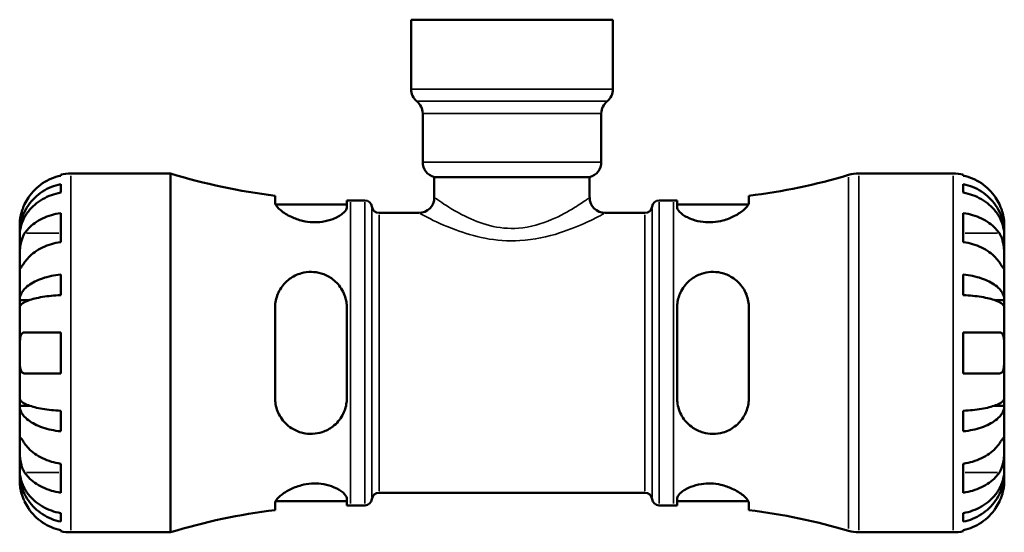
# Model space of a CAD drawing. Header units: millimetres. Extents: x 0 to 905, y -178 to 594.
# Tile 5 of 7: x 306 to 498, y 216 to 316. Entities that reach past the tile are written whole.
import ezdxf

# ---------------------------------------------------------------- set-up
doc = ezdxf.new("R2010")
doc.units = ezdxf.units.MM
doc.layers.add('Visible (ANSI)', color=7, linetype='Continuous', lineweight=50)
doc.layers.add('Visible Narrow (ANSI)', color=7, linetype='Continuous', lineweight=35)

msp = doc.modelspace()

# ---------------------------------------------------------------- linework, layer by layer
at = {"layer": 'Visible (ANSI)'}
for p, q in [((382.196, 316.162), (421.574, 316.162)), ((382.196, 316.162), (382.196, 302.608)), ((421.574, 316.162), (421.574, 302.608)), ((384.468, 297.879), (384.468, 288.395)), ((419.302, 297.879), (419.302, 288.395)), ((315.885, 286.162), (335.285, 286.162)), ((335.285, 216.162), (335.285, 286.162)), ((469.517, 286.162), (487.885, 286.162)), ((313.885, 285.729), (313.885, 285.96)), ((386.739, 285.462), (417.03, 285.462)), ((386.739, 285.462), (386.739, 281.491)), ((417.03, 285.462), (417.03, 281.491)), ((489.885, 285.96), (489.885, 285.729)), ((313.885, 282.418), (313.885, 284.079)), ((489.885, 284.079), (489.885, 282.418)), ((355.685, 281.816), (355.685, 280.526)), ((369.685, 279.583), (369.685, 280.914)), ((370.385, 280.912), (373.185, 280.912)), ((430.585, 280.912), (433.385, 280.912)), ((434.085, 280.914), (434.085, 279.583)), ((448.085, 280.526), (448.085, 281.816)), ((313.885, 272.776), (313.885, 278.433)), ((355.795, 280.112), (369.685, 280.112)), ((375.963, 278.462), (383.71, 278.462)), ((420.06, 278.462), (427.807, 278.462)), ((434.085, 280.112), (447.975, 280.112)), ((489.885, 278.433), (489.885, 272.776)), ((305.885, 274.553), (305.885, 276.162)), ((497.885, 274.553), (497.885, 276.162)), ((305.885, 274.553), (305.91, 274.553)), ((305.885, 273.941), (305.885, 274.553)), ((305.885, 268.839), (305.885, 273.941)), ((497.885, 274.553), (497.86, 274.553)), ((497.885, 273.941), (497.885, 274.553)), ((497.885, 268.839), (497.885, 273.941)), ((305.885, 261.463), (305.885, 268.839)), ((497.885, 261.463), (497.885, 268.839)), ((313.885, 262.448), (313.885, 266.457)), ((489.885, 266.457), (489.885, 262.448)), ((305.885, 261.463), (307.794, 261.463)), ((305.885, 259.985), (305.885, 261.463)), ((497.885, 261.463), (495.976, 261.463)), ((497.885, 259.985), (497.885, 261.463)), ((305.885, 251.162), (305.885, 259.985)), ((355.685, 259.962), (355.685, 242.362)), ((369.685, 242.362), (369.685, 259.962)), ((434.085, 259.962), (434.085, 242.362)), ((448.085, 242.362), (448.085, 259.962)), ((497.885, 251.162), (497.885, 259.985)), ((313.885, 247.162), (313.885, 255.162)), ((489.885, 255.162), (489.885, 247.162)), ((305.885, 242.339), (305.885, 251.162)), ((497.885, 242.339), (497.885, 251.162)), ((305.885, 240.86), (305.885, 242.339)), ((497.885, 240.86), (497.885, 242.339)), ((305.885, 240.86), (307.794, 240.86)), ((305.885, 233.484), (305.885, 240.86)), ((497.885, 240.86), (495.976, 240.86)), ((497.885, 233.484), (497.885, 240.86)), ((313.885, 235.867), (313.885, 239.875)), ((489.885, 239.875), (489.885, 235.867)), ((305.885, 228.383), (305.885, 233.484)), ((497.885, 228.383), (497.885, 233.484)), ((313.885, 223.891), (313.885, 229.547)), ((489.885, 229.547), (489.885, 223.891)), ((305.885, 227.77), (305.885, 228.383)), ((305.885, 227.77), (305.91, 227.77)), ((305.885, 226.162), (305.885, 227.77)), ((497.885, 227.77), (497.86, 227.77)), ((497.885, 227.77), (497.885, 228.383)), ((497.885, 226.162), (497.885, 227.77)), ((369.685, 221.41), (369.685, 222.741)), ((375.963, 223.862), (427.807, 223.862)), ((434.085, 222.741), (434.085, 221.41)), ((355.685, 221.798), (355.685, 220.508)), ((355.795, 222.212), (369.685, 222.212)), ((370.385, 221.412), (373.185, 221.412)), ((430.585, 221.412), (433.385, 221.412)), ((434.085, 222.212), (447.975, 222.212)), ((448.085, 220.508), (448.085, 221.798)), ((313.885, 218.245), (313.885, 219.905)), ((489.885, 219.905), (489.885, 218.245)), ((313.885, 216.364), (313.885, 216.594)), ((315.885, 216.162), (335.285, 216.162)), ((469.517, 216.162), (487.885, 216.162)), ((489.885, 216.594), (489.885, 216.364))]:
    msp.add_line(p, q, dxfattribs=at)
for centre, radius, start, end in [((385.225, 302.608), 3.029, 180, 231.31781), ((418.545, 302.608), 3.029, 308.68219, 0), ((381.439, 297.879), 3.029, 0, 51.31781), ((422.331, 297.879), 3.029, 128.68219, 180), ((387.497, 288.395), 3.029, 180, 255.52249), ((416.273, 288.395), 3.029, 284.47751, 0), ((315.885, 276.162), 10, 90, 101.53696), ((370.385, 400.871), 119.959, 252.98636, 262.96119), ((469.517, 279.162), 7, 90, 106.53458), ((487.885, 276.162), 10, 78.46304, 90), ((433.385, 400.871), 119.959, 277.03881, 286.53458), ((370.385, 400.871), 119.959, 269.66566, 270), ((373.185, 279.512), 1.4, 7.18076, 90), ((383.71, 281.491), 3.029, 270, 0), ((420.06, 281.491), 3.029, 180, 270), ((430.585, 279.512), 1.4, 90, 172.81924), ((433.385, 400.871), 119.959, 270, 270.33434), ((375.963, 279.862), 1.4, 187.18076, 270), ((427.807, 279.862), 1.4, 270, 352.81924), ((375.963, 222.462), 1.4, 90, 172.81924), ((427.807, 222.462), 1.4, 7.18076, 90), ((370.385, 101.452), 119.959, 90, 90.33434), ((373.185, 222.812), 1.4, 270, 352.81924), ((430.585, 222.812), 1.4, 187.18076, 270), ((433.385, 101.452), 119.959, 89.66566, 90), ((370.385, 101.452), 119.959, 97.03881, 107.01364), ((433.385, 101.452), 119.959, 73.46542, 82.96119), ((315.885, 226.162), 10, 258.46304, 270), ((469.517, 223.162), 7, 253.46542, 270), ((487.885, 226.162), 10, 270, 281.53696)]:
    msp.add_arc(centre, radius, start, end, dxfattribs=at)
for points, knots in [([(313.885, 285.729), (313.246, 285.598), (312.622, 285.4), (311.499, 284.934), (310.9, 284.618), (309.781, 283.868), (309.262, 283.433), (308.389, 282.555), (307.954, 282.031), (307.298, 281.045), (307.05, 280.6), (306.845, 280.162)], [0.18972425, 0.18972425, 0.18972425, 0.18972425, 0.36926522, 0.36926522, 0.55452014, 0.55452014, 0.73977506, 0.73977506, 0.92607912, 0.92607912, 1.06568045, 1.06568045, 1.06568045, 1.06568045]), ([(496.925, 280.162), (496.72, 280.6), (496.472, 281.045), (495.816, 282.031), (495.381, 282.555), (494.508, 283.433), (493.989, 283.868), (492.87, 284.618), (492.271, 284.934), (491.148, 285.4), (490.524, 285.598), (489.885, 285.729)], [4.90264375, 4.90264375, 4.90264375, 4.90264375, 5.04224508, 5.04224508, 5.22854914, 5.22854914, 5.41380406, 5.41380406, 5.59905898, 5.59905898, 5.77859995, 5.77859995, 5.77859995, 5.77859995]), ([(305.885, 274.553), (305.885, 275.154), (305.946, 275.811), (306.209, 277.098), (306.412, 277.728), (306.885, 278.837), (307.2, 279.419), (307.948, 280.507), (308.383, 281.011), (309.256, 281.858), (309.775, 282.279), (310.894, 283.004), (311.493, 283.308), (312.618, 283.76), (313.244, 283.951), (313.885, 284.079)], [4.4593823, 4.4593823, 4.4593823, 4.4593823, 4.6457401, 4.6457401, 4.832098, 4.832098, 5.0177489, 5.0177489, 5.2033998, 5.2033998, 5.388581, 5.388581, 5.5737621, 5.5737621, 5.753847, 5.753847, 5.753847, 5.753847]), ([(313.885, 282.418), (313.244, 282.305), (312.618, 282.135), (311.493, 281.733), (310.894, 281.462), (309.775, 280.816), (309.256, 280.442), (308.383, 279.689), (307.948, 279.239), (307.2, 278.272), (306.885, 277.753), (306.412, 276.766), (306.209, 276.206), (305.946, 275.061), (305.885, 274.476), (305.885, 273.941)], [0.1897184, 0.1897184, 0.1897184, 0.1897184, 0.3698032, 0.3698032, 0.5549844, 0.5549844, 0.7401655, 0.7401655, 0.9258164, 0.9258164, 1.1114673, 1.1114673, 1.2978252, 1.2978252, 1.484183, 1.484183, 1.484183, 1.484183]), ([(489.885, 284.079), (490.526, 283.951), (491.152, 283.76), (492.277, 283.308), (492.876, 283.004), (493.995, 282.279), (494.514, 281.858), (495.387, 281.011), (495.822, 280.507), (496.57, 279.419), (496.885, 278.837), (497.358, 277.728), (497.561, 277.098), (497.824, 275.811), (497.885, 275.154), (497.885, 274.553)], [0.1897184, 0.1897184, 0.1897184, 0.1897184, 0.3698032, 0.3698032, 0.5549844, 0.5549844, 0.7401655, 0.7401655, 0.9258164, 0.9258164, 1.1114673, 1.1114673, 1.2978252, 1.2978252, 1.484183, 1.484183, 1.484183, 1.484183]), ([(497.885, 273.941), (497.885, 274.476), (497.824, 275.061), (497.561, 276.206), (497.358, 276.766), (496.885, 277.753), (496.57, 278.272), (495.822, 279.239), (495.387, 279.689), (494.514, 280.442), (493.995, 280.816), (492.876, 281.462), (492.277, 281.733), (491.152, 282.135), (490.526, 282.305), (489.885, 282.418)], [4.4593823, 4.4593823, 4.4593823, 4.4593823, 4.6457401, 4.6457401, 4.832098, 4.832098, 5.0177489, 5.0177489, 5.2033998, 5.2033998, 5.388581, 5.388581, 5.5737621, 5.5737621, 5.753847, 5.753847, 5.753847, 5.753847]), ([(369.685, 279.583), (369.685, 279.491), (369.666, 279.394), (369.517, 278.994), (369.243, 278.66), (368.364, 277.953), (367.726, 277.579), (366.333, 277.038), (365.639, 276.846), (364.277, 276.647), (363.645, 276.613), (362.339, 276.671), (361.687, 276.766), (360.263, 277.102), (359.526, 277.371), (358.027, 278.074), (357.319, 278.533), (356.295, 279.386), (355.952, 279.782), (355.72, 280.269), (355.685, 280.404), (355.685, 280.526)], [-2.4622259, -2.4622259, -2.4622259, -2.4622259, -2.3687338, -2.3687338, -2.0899685, -2.0899685, -1.7795505, -1.7795505, -1.5376133, -1.5376133, -1.3436251, -1.3436251, -1.1441401, -1.1441401, -0.8917994, -0.8917994, -0.5666642, -0.5666642, -0.2669356, -0.2669356, -0.1388148, -0.1388148, -0.1388148, -0.1388148]), ([(448.085, 280.526), (448.085, 280.414), (448.055, 280.291), (447.857, 279.843), (447.557, 279.478), (446.659, 278.688), (446.039, 278.26), (444.624, 277.525), (443.848, 277.211), (442.369, 276.819), (441.708, 276.705), (440.401, 276.612), (439.775, 276.628), (438.437, 276.784), (437.756, 276.947), (436.369, 277.427), (435.716, 277.769), (434.696, 278.485), (434.341, 278.861), (434.117, 279.334), (434.085, 279.462), (434.085, 279.583)], [-2.4816258, -2.4816258, -2.4816258, -2.4816258, -2.3639652, -2.3639652, -2.0830129, -2.0830129, -1.7804493, -1.7804493, -1.5061822, -1.5061822, -1.302552, -1.302552, -1.1117279, -1.1117279, -0.8809176, -0.8809176, -0.5863009, -0.5863009, -0.2791149, -0.2791149, -0.1563098, -0.1563098, -0.1563098, -0.1563098]), ([(306.845, 280.162), (306.752, 279.963), (306.664, 279.762), (306.509, 279.373), (306.44, 279.186), (306.3, 278.771), (306.233, 278.545), (306.075, 277.94), (306.008, 277.585), (305.917, 276.936), (305.899, 276.661), (305.883, 276.267), (305.885, 276.162), (305.885, 276.162)], [-0.64798358, -0.64798358, -0.64798358, -0.64798358, -0.58129223, -0.58129223, -0.51957432, -0.51957432, -0.44316993, -0.44316993, -0.3085364, -0.3085364, -0.15881239, -0.15881239, 0, 0, 0, 0]), ([(306.845, 274.496), (307.05, 274.806), (307.298, 275.121), (307.954, 275.818), (308.389, 276.189), (309.262, 276.809), (309.781, 277.117), (310.9, 277.647), (311.499, 277.871), (312.622, 278.201), (313.246, 278.34), (313.885, 278.433)], [4.90264375, 4.90264375, 4.90264375, 4.90264375, 5.04224508, 5.04224508, 5.22854914, 5.22854914, 5.41380406, 5.41380406, 5.59905898, 5.59905898, 5.77859995, 5.77859995, 5.77859995, 5.77859995]), ([(489.885, 278.433), (490.524, 278.34), (491.148, 278.201), (492.271, 277.871), (492.87, 277.647), (493.989, 277.117), (494.508, 276.809), (495.381, 276.189), (495.816, 275.818), (496.472, 275.121), (496.72, 274.806), (496.925, 274.496)], [0.18972425, 0.18972425, 0.18972425, 0.18972425, 0.36926522, 0.36926522, 0.55452014, 0.55452014, 0.73977506, 0.73977506, 0.92607912, 0.92607912, 1.06568045, 1.06568045, 1.06568045, 1.06568045]), ([(497.885, 276.162), (497.885, 276.162), (497.886, 276.215), (497.881, 276.437), (497.875, 276.62), (497.832, 277.091), (497.797, 277.371), (497.684, 277.968), (497.614, 278.271), (497.463, 278.789), (497.397, 278.993), (497.256, 279.386), (497.183, 279.574), (497.047, 279.896), (496.987, 280.029), (496.925, 280.162)], [0, 0, 0, 0, 0.11274969, 0.11274969, 0.24046199, 0.24046199, 0.3630761, 0.3630761, 0.46982648, 0.46982648, 0.53680834, 0.53680834, 0.59738122, 0.59738122, 0.64072731, 0.64072731, 0.64072731, 0.64072731]), ([(305.885, 268.839), (305.885, 269.049), (305.885, 269.281), (305.887, 269.799), (305.889, 270.085), (305.907, 270.796), (305.927, 271.226), (306.014, 272.068), (306.078, 272.471), (306.234, 273.123), (306.311, 273.377), (306.489, 273.847), (306.588, 274.061), (306.745, 274.34), (306.794, 274.42), (306.845, 274.496)], [0, 0, 0, 0, 0.08884908, 0.08884908, 0.18379648, 0.18379648, 0.31419699, 0.31419699, 0.43784665, 0.43784665, 0.52411276, 0.52411276, 0.60765264, 0.60765264, 0.6434969, 0.6434969, 0.6434969, 0.6434969]), ([(313.885, 272.776), (313.246, 272.683), (312.622, 272.544), (311.499, 272.214), (310.9, 271.991), (309.781, 271.46), (309.262, 271.152), (308.389, 270.532), (307.954, 270.161), (307.298, 269.464), (307.05, 269.149), (306.845, 268.839)], [0.18972425, 0.18972425, 0.18972425, 0.18972425, 0.36926522, 0.36926522, 0.55452014, 0.55452014, 0.73977506, 0.73977506, 0.92607912, 0.92607912, 1.06568045, 1.06568045, 1.06568045, 1.06568045]), ([(496.925, 268.839), (496.72, 269.149), (496.472, 269.464), (495.816, 270.161), (495.381, 270.532), (494.508, 271.152), (493.989, 271.46), (492.87, 271.991), (492.271, 272.214), (491.148, 272.544), (490.524, 272.683), (489.885, 272.776)], [4.90264375, 4.90264375, 4.90264375, 4.90264375, 5.04224508, 5.04224508, 5.22854914, 5.22854914, 5.41380406, 5.41380406, 5.59905898, 5.59905898, 5.77859995, 5.77859995, 5.77859995, 5.77859995]), ([(496.925, 274.496), (496.984, 274.408), (497.04, 274.316), (497.201, 274.021), (497.298, 273.807), (497.474, 273.332), (497.55, 273.073), (497.702, 272.418), (497.763, 272.017), (497.853, 271.109), (497.871, 270.612), (497.887, 269.658), (497.885, 269.213), (497.885, 268.839)], [-0.64434498, -0.64434498, -0.64434498, -0.64434498, -0.60308586, -0.60308586, -0.52007987, -0.52007987, -0.43273909, -0.43273909, -0.31000661, -0.31000661, -0.15868997, -0.15868997, 0, 0, 0, 0]), ([(306.845, 268.839), (306.786, 268.751), (306.73, 268.667), (306.569, 268.424), (306.472, 268.278), (306.296, 268.02), (306.22, 267.912), (306.068, 267.719), (306.007, 267.662), (305.917, 267.676), (305.899, 267.777), (305.883, 268.17), (305.885, 268.465), (305.885, 268.839)], [-0.64434498, -0.64434498, -0.64434498, -0.64434498, -0.60308586, -0.60308586, -0.52007987, -0.52007987, -0.43273909, -0.43273909, -0.31000661, -0.31000661, -0.15868997, -0.15868997, 0, 0, 0, 0]), ([(497.885, 268.839), (497.885, 268.63), (497.885, 268.445), (497.883, 268.117), (497.881, 267.981), (497.863, 267.74), (497.843, 267.669), (497.756, 267.667), (497.692, 267.729), (497.536, 267.931), (497.459, 268.041), (497.281, 268.303), (497.182, 268.452), (497.025, 268.689), (496.976, 268.763), (496.925, 268.839)], [0, 0, 0, 0, 0.08884908, 0.08884908, 0.18379648, 0.18379648, 0.31419699, 0.31419699, 0.43784665, 0.43784665, 0.52411276, 0.52411276, 0.60765264, 0.60765264, 0.6434969, 0.6434969, 0.6434969, 0.6434969]), ([(355.685, 259.962), (355.685, 260.331), (355.714, 260.697), (355.912, 261.948), (356.222, 262.789), (357.14, 264.332), (357.763, 265.025), (359.182, 266.08), (359.957, 266.468), (361.437, 266.881), (362.099, 266.97), (363.411, 266.953), (364.04, 266.858), (365.387, 266.465), (366.071, 266.133), (367.453, 265.172), (368.098, 264.494), (369.101, 262.918), (369.447, 262.013), (369.656, 260.697), (369.685, 260.331), (369.685, 259.962)], [-2.4876076, -2.4876076, -2.4876076, -2.4876076, -2.3714037, -2.3714037, -2.0837914, -2.0837914, -1.7817754, -1.7817754, -1.5085983, -1.5085983, -1.3047258, -1.3047258, -1.11266, -1.11266, -0.8795223, -0.8795223, -0.5850648, -0.5850648, -0.2786922, -0.2786922, -0.1623441, -0.1623441, -0.1623441, -0.1623441]), ([(434.085, 259.962), (434.085, 260.252), (434.103, 260.541), (434.244, 261.669), (434.5, 262.478), (435.339, 264.076), (435.968, 264.84), (437.353, 265.934), (438.048, 266.32), (439.412, 266.789), (440.043, 266.914), (441.34, 266.988), (441.986, 266.933), (443.422, 266.612), (444.175, 266.293), (445.692, 265.327), (446.405, 264.617), (447.446, 263.025), (447.799, 262.156), (448.046, 260.814), (448.085, 260.39), (448.085, 259.962)], [-2.456134, -2.456134, -2.456134, -2.456134, -2.3647697, -2.3647697, -2.0962555, -2.0962555, -1.7845008, -1.7845008, -1.5398515, -1.5398515, -1.3458717, -1.3458717, -1.1487813, -1.1487813, -0.8926243, -0.8926243, -0.5682662, -0.5682662, -0.2674273, -0.2674273, -0.1326312, -0.1326312, -0.1326312, -0.1326312]), ([(305.885, 261.463), (305.885, 261.778), (305.946, 262.123), (306.209, 262.797), (306.412, 263.127), (306.885, 263.709), (307.2, 264.014), (307.948, 264.584), (308.383, 264.849), (309.256, 265.293), (309.775, 265.513), (310.894, 265.893), (311.493, 266.053), (312.618, 266.29), (313.244, 266.39), (313.885, 266.457)], [4.4593823, 4.4593823, 4.4593823, 4.4593823, 4.6457401, 4.6457401, 4.832098, 4.832098, 5.0177489, 5.0177489, 5.2033998, 5.2033998, 5.388581, 5.388581, 5.5737621, 5.5737621, 5.753847, 5.753847, 5.753847, 5.753847]), ([(489.885, 266.457), (490.526, 266.39), (491.152, 266.29), (492.277, 266.053), (492.876, 265.893), (493.995, 265.513), (494.514, 265.293), (495.387, 264.849), (495.822, 264.584), (496.57, 264.014), (496.885, 263.709), (497.358, 263.127), (497.561, 262.797), (497.824, 262.123), (497.885, 261.778), (497.885, 261.463)], [0.1897184, 0.1897184, 0.1897184, 0.1897184, 0.3698032, 0.3698032, 0.5549844, 0.5549844, 0.7401655, 0.7401655, 0.9258164, 0.9258164, 1.1114673, 1.1114673, 1.2978252, 1.2978252, 1.484183, 1.484183, 1.484183, 1.484183]), ([(313.885, 262.448), (313.244, 262.415), (312.618, 262.366), (311.493, 262.249), (310.894, 262.17), (309.775, 261.983), (309.256, 261.874), (308.383, 261.655), (307.948, 261.525), (307.2, 261.243), (306.885, 261.093), (306.412, 260.806), (306.209, 260.643), (305.946, 260.31), (305.885, 260.14), (305.885, 259.985)], [0.1897184, 0.1897184, 0.1897184, 0.1897184, 0.3698032, 0.3698032, 0.5549844, 0.5549844, 0.7401655, 0.7401655, 0.9258164, 0.9258164, 1.1114673, 1.1114673, 1.2978252, 1.2978252, 1.484183, 1.484183, 1.484183, 1.484183]), ([(497.885, 259.985), (497.885, 260.14), (497.824, 260.31), (497.561, 260.643), (497.358, 260.806), (496.885, 261.093), (496.57, 261.243), (495.822, 261.525), (495.387, 261.655), (494.514, 261.874), (493.995, 261.983), (492.876, 262.17), (492.277, 262.249), (491.152, 262.366), (490.526, 262.415), (489.885, 262.448)], [4.4593823, 4.4593823, 4.4593823, 4.4593823, 4.6457401, 4.6457401, 4.832098, 4.832098, 5.0177489, 5.0177489, 5.2033998, 5.2033998, 5.388581, 5.388581, 5.5737621, 5.5737621, 5.753847, 5.753847, 5.753847, 5.753847]), ([(305.885, 251.162), (305.885, 251.5), (305.885, 251.836), (305.888, 252.521), (305.891, 252.865), (305.923, 253.63), (305.961, 254.018), (306.091, 254.539), (306.16, 254.709), (306.317, 254.94), (306.395, 255.015), (306.575, 255.122), (306.677, 255.152), (306.807, 255.161), (306.826, 255.162), (306.845, 255.162)], [-2.77804136, -2.77804136, -2.77804136, -2.77804136, -2.67672151, -2.67672151, -2.56558131, -2.56558131, -2.40960112, -2.40960112, -2.30519389, -2.30519389, -2.22617552, -2.22617552, -2.14450488, -2.14450488, -2.1308178, -2.1308178, -2.1308178, -2.1308178]), ([(306.845, 255.162), (307.05, 255.162), (307.298, 255.162), (307.954, 255.162), (308.389, 255.162), (309.262, 255.162), (309.781, 255.162), (310.9, 255.162), (311.499, 255.162), (312.622, 255.162), (313.246, 255.162), (313.885, 255.162)], [4.90264375, 4.90264375, 4.90264375, 4.90264375, 5.04224508, 5.04224508, 5.22854914, 5.22854914, 5.41380406, 5.41380406, 5.59905898, 5.59905898, 5.77859995, 5.77859995, 5.77859995, 5.77859995]), ([(489.885, 255.162), (490.524, 255.162), (491.148, 255.162), (492.271, 255.162), (492.87, 255.162), (493.989, 255.162), (494.508, 255.162), (495.381, 255.162), (495.816, 255.162), (496.472, 255.162), (496.72, 255.162), (496.925, 255.162)], [0.18972425, 0.18972425, 0.18972425, 0.18972425, 0.36926522, 0.36926522, 0.55452014, 0.55452014, 0.73977506, 0.73977506, 0.92607912, 0.92607912, 1.06568045, 1.06568045, 1.06568045, 1.06568045]), ([(496.925, 255.162), (496.994, 255.162), (497.06, 255.154), (497.22, 255.111), (497.31, 255.063), (497.475, 254.915), (497.549, 254.812), (497.701, 254.489), (497.763, 254.241), (497.853, 253.586), (497.871, 253.164), (497.887, 252.213), (497.885, 251.69), (497.885, 251.162)], [-0.64008532, -0.64008532, -0.64008532, -0.64008532, -0.59222185, -0.59222185, -0.51595037, -0.51595037, -0.43235608, -0.43235608, -0.30863031, -0.30863031, -0.15844955, -0.15844955, 0, 0, 0, 0]), ([(306.845, 247.162), (306.776, 247.162), (306.71, 247.17), (306.55, 247.213), (306.46, 247.261), (306.295, 247.408), (306.221, 247.512), (306.069, 247.835), (306.007, 248.082), (305.917, 248.737), (305.899, 249.159), (305.883, 250.11), (305.885, 250.634), (305.885, 251.162)], [-0.64008532, -0.64008532, -0.64008532, -0.64008532, -0.59222185, -0.59222185, -0.51595037, -0.51595037, -0.43235608, -0.43235608, -0.30863031, -0.30863031, -0.15844955, -0.15844955, 0, 0, 0, 0]), ([(497.885, 251.162), (497.885, 250.824), (497.885, 250.488), (497.882, 249.802), (497.879, 249.459), (497.847, 248.694), (497.809, 248.305), (497.679, 247.784), (497.61, 247.614), (497.453, 247.384), (497.375, 247.309), (497.195, 247.201), (497.093, 247.171), (496.963, 247.162), (496.944, 247.162), (496.925, 247.162)], [-2.77804136, -2.77804136, -2.77804136, -2.77804136, -2.67672151, -2.67672151, -2.56558131, -2.56558131, -2.40960112, -2.40960112, -2.30519389, -2.30519389, -2.22617552, -2.22617552, -2.14450488, -2.14450488, -2.1308178, -2.1308178, -2.1308178, -2.1308178]), ([(313.885, 247.162), (313.246, 247.162), (312.622, 247.162), (311.499, 247.162), (310.9, 247.162), (309.781, 247.162), (309.262, 247.162), (308.389, 247.162), (307.954, 247.162), (307.298, 247.162), (307.05, 247.162), (306.845, 247.162)], [0.18972425, 0.18972425, 0.18972425, 0.18972425, 0.36926522, 0.36926522, 0.55452014, 0.55452014, 0.73977506, 0.73977506, 0.92607912, 0.92607912, 1.06568045, 1.06568045, 1.06568045, 1.06568045]), ([(496.925, 247.162), (496.72, 247.162), (496.472, 247.162), (495.816, 247.162), (495.381, 247.162), (494.508, 247.162), (493.989, 247.162), (492.87, 247.162), (492.271, 247.162), (491.148, 247.162), (490.524, 247.162), (489.885, 247.162)], [4.90264375, 4.90264375, 4.90264375, 4.90264375, 5.04224508, 5.04224508, 5.22854914, 5.22854914, 5.41380406, 5.41380406, 5.59905898, 5.59905898, 5.77859995, 5.77859995, 5.77859995, 5.77859995]), ([(305.885, 242.339), (305.885, 242.183), (305.946, 242.013), (306.209, 241.681), (306.412, 241.518), (306.885, 241.231), (307.2, 241.08), (307.948, 240.799), (308.383, 240.668), (309.256, 240.449), (309.775, 240.341), (310.894, 240.153), (311.493, 240.074), (312.618, 239.958), (313.244, 239.908), (313.885, 239.875)], [4.4593823, 4.4593823, 4.4593823, 4.4593823, 4.6457401, 4.6457401, 4.832098, 4.832098, 5.0177489, 5.0177489, 5.2033998, 5.2033998, 5.388581, 5.388581, 5.5737621, 5.5737621, 5.753847, 5.753847, 5.753847, 5.753847]), ([(369.685, 242.362), (369.685, 242.065), (369.666, 241.769), (369.517, 240.603), (369.243, 239.765), (368.364, 238.157), (367.726, 237.406), (366.333, 236.338), (365.639, 235.966), (364.277, 235.515), (363.645, 235.398), (362.339, 235.339), (361.687, 235.403), (360.263, 235.743), (359.526, 236.066), (358.027, 237.04), (357.319, 237.759), (356.295, 239.361), (355.952, 240.23), (355.72, 241.552), (355.685, 241.955), (355.685, 242.362)], [-2.4622259, -2.4622259, -2.4622259, -2.4622259, -2.3687338, -2.3687338, -2.0899685, -2.0899685, -1.7795505, -1.7795505, -1.5376133, -1.5376133, -1.3436251, -1.3436251, -1.1441401, -1.1441401, -0.8917994, -0.8917994, -0.5666642, -0.5666642, -0.2669356, -0.2669356, -0.1388148, -0.1388148, -0.1388148, -0.1388148]), ([(448.085, 242.362), (448.085, 241.988), (448.055, 241.618), (447.857, 240.383), (447.557, 239.561), (446.659, 238.028), (446.039, 237.33), (444.624, 236.264), (443.848, 235.87), (442.369, 235.449), (441.708, 235.357), (440.401, 235.367), (439.775, 235.457), (438.437, 235.837), (437.756, 236.16), (436.369, 237.104), (435.716, 237.777), (434.696, 239.346), (434.341, 240.25), (434.117, 241.585), (434.085, 241.973), (434.085, 242.362)], [-2.4816258, -2.4816258, -2.4816258, -2.4816258, -2.3639652, -2.3639652, -2.0830129, -2.0830129, -1.7804493, -1.7804493, -1.5061822, -1.5061822, -1.302552, -1.302552, -1.1117279, -1.1117279, -0.8809176, -0.8809176, -0.5863009, -0.5863009, -0.2791149, -0.2791149, -0.1563098, -0.1563098, -0.1563098, -0.1563098]), ([(489.885, 239.875), (490.526, 239.908), (491.152, 239.958), (492.277, 240.074), (492.876, 240.153), (493.995, 240.341), (494.514, 240.449), (495.387, 240.668), (495.822, 240.799), (496.57, 241.08), (496.885, 241.231), (497.358, 241.518), (497.561, 241.681), (497.824, 242.013), (497.885, 242.183), (497.885, 242.339)], [0.1897184, 0.1897184, 0.1897184, 0.1897184, 0.3698032, 0.3698032, 0.5549844, 0.5549844, 0.7401655, 0.7401655, 0.9258164, 0.9258164, 1.1114673, 1.1114673, 1.2978252, 1.2978252, 1.484183, 1.484183, 1.484183, 1.484183]), ([(313.885, 235.867), (313.244, 235.934), (312.618, 236.034), (311.493, 236.271), (310.894, 236.43), (309.775, 236.81), (309.256, 237.031), (308.383, 237.475), (307.948, 237.739), (307.2, 238.309), (306.885, 238.615), (306.412, 239.196), (306.209, 239.526), (305.946, 240.201), (305.885, 240.545), (305.885, 240.86)], [0.1897184, 0.1897184, 0.1897184, 0.1897184, 0.3698032, 0.3698032, 0.5549844, 0.5549844, 0.7401655, 0.7401655, 0.9258164, 0.9258164, 1.1114673, 1.1114673, 1.2978252, 1.2978252, 1.484183, 1.484183, 1.484183, 1.484183]), ([(497.885, 240.86), (497.885, 240.545), (497.824, 240.201), (497.561, 239.526), (497.358, 239.196), (496.885, 238.615), (496.57, 238.309), (495.822, 237.739), (495.387, 237.475), (494.514, 237.031), (493.995, 236.81), (492.876, 236.43), (492.277, 236.271), (491.152, 236.034), (490.526, 235.934), (489.885, 235.867)], [4.4593823, 4.4593823, 4.4593823, 4.4593823, 4.6457401, 4.6457401, 4.832098, 4.832098, 5.0177489, 5.0177489, 5.2033998, 5.2033998, 5.388581, 5.388581, 5.5737621, 5.5737621, 5.753847, 5.753847, 5.753847, 5.753847]), ([(305.885, 233.484), (305.885, 233.694), (305.885, 233.879), (305.887, 234.206), (305.889, 234.343), (305.907, 234.584), (305.927, 234.655), (306.014, 234.657), (306.078, 234.595), (306.234, 234.392), (306.311, 234.282), (306.489, 234.02), (306.588, 233.871), (306.745, 233.634), (306.794, 233.561), (306.845, 233.484)], [0, 0, 0, 0, 0.08884908, 0.08884908, 0.18379648, 0.18379648, 0.31419699, 0.31419699, 0.43784665, 0.43784665, 0.52411276, 0.52411276, 0.60765264, 0.60765264, 0.6434969, 0.6434969, 0.6434969, 0.6434969]), ([(496.925, 233.484), (496.984, 233.572), (497.04, 233.657), (497.201, 233.9), (497.298, 234.046), (497.474, 234.303), (497.55, 234.412), (497.702, 234.605), (497.763, 234.661), (497.853, 234.648), (497.871, 234.547), (497.887, 234.154), (497.885, 233.858), (497.885, 233.484)], [-0.64434498, -0.64434498, -0.64434498, -0.64434498, -0.60308586, -0.60308586, -0.52007987, -0.52007987, -0.43273909, -0.43273909, -0.31000661, -0.31000661, -0.15868997, -0.15868997, 0, 0, 0, 0]), ([(306.845, 227.827), (306.786, 227.915), (306.73, 228.008), (306.569, 228.302), (306.472, 228.517), (306.296, 228.991), (306.22, 229.251), (306.068, 229.906), (306.007, 230.307), (305.917, 231.215), (305.899, 231.712), (305.883, 232.666), (305.885, 233.11), (305.885, 233.484)], [-0.64434498, -0.64434498, -0.64434498, -0.64434498, -0.60308586, -0.60308586, -0.52007987, -0.52007987, -0.43273909, -0.43273909, -0.31000661, -0.31000661, -0.15868997, -0.15868997, 0, 0, 0, 0]), ([(306.845, 233.484), (307.05, 233.174), (307.298, 232.86), (307.954, 232.162), (308.389, 231.792), (309.262, 231.171), (309.781, 230.864), (310.9, 230.333), (311.499, 230.11), (312.622, 229.78), (313.246, 229.64), (313.885, 229.547)], [4.90264375, 4.90264375, 4.90264375, 4.90264375, 5.04224508, 5.04224508, 5.22854914, 5.22854914, 5.41380406, 5.41380406, 5.59905898, 5.59905898, 5.77859995, 5.77859995, 5.77859995, 5.77859995]), ([(489.885, 229.547), (490.524, 229.64), (491.148, 229.78), (492.271, 230.11), (492.87, 230.333), (493.989, 230.864), (494.508, 231.171), (495.381, 231.792), (495.816, 232.162), (496.472, 232.86), (496.72, 233.174), (496.925, 233.484)], [0.18972425, 0.18972425, 0.18972425, 0.18972425, 0.36926522, 0.36926522, 0.55452014, 0.55452014, 0.73977506, 0.73977506, 0.92607912, 0.92607912, 1.06568045, 1.06568045, 1.06568045, 1.06568045]), ([(497.885, 233.484), (497.885, 233.275), (497.885, 233.043), (497.883, 232.525), (497.881, 232.238), (497.863, 231.527), (497.843, 231.097), (497.756, 230.255), (497.692, 229.852), (497.536, 229.201), (497.459, 228.946), (497.281, 228.477), (497.182, 228.263), (497.025, 227.984), (496.976, 227.904), (496.925, 227.827)], [0, 0, 0, 0, 0.08884908, 0.08884908, 0.18379648, 0.18379648, 0.31419699, 0.31419699, 0.43784665, 0.43784665, 0.52411276, 0.52411276, 0.60765264, 0.60765264, 0.6434969, 0.6434969, 0.6434969, 0.6434969]), ([(305.885, 228.383), (305.885, 227.848), (305.946, 227.263), (306.209, 226.118), (306.412, 225.558), (306.885, 224.57), (307.2, 224.052), (307.948, 223.084), (308.383, 222.635), (309.256, 221.881), (309.775, 221.507), (310.894, 220.862), (311.493, 220.591), (312.618, 220.189), (313.244, 220.018), (313.885, 219.905)], [4.4593823, 4.4593823, 4.4593823, 4.4593823, 4.6457401, 4.6457401, 4.832098, 4.832098, 5.0177489, 5.0177489, 5.2033998, 5.2033998, 5.388581, 5.388581, 5.5737621, 5.5737621, 5.753847, 5.753847, 5.753847, 5.753847]), ([(313.885, 218.245), (313.244, 218.372), (312.618, 218.563), (311.493, 219.015), (310.894, 219.32), (309.775, 220.045), (309.256, 220.465), (308.383, 221.312), (307.948, 221.817), (307.2, 222.904), (306.885, 223.486), (306.412, 224.596), (306.209, 225.226), (305.946, 226.512), (305.885, 227.169), (305.885, 227.77)], [0.1897184, 0.1897184, 0.1897184, 0.1897184, 0.3698032, 0.3698032, 0.5549844, 0.5549844, 0.7401655, 0.7401655, 0.9258164, 0.9258164, 1.1114673, 1.1114673, 1.2978252, 1.2978252, 1.484183, 1.484183, 1.484183, 1.484183]), ([(313.885, 223.891), (313.246, 223.983), (312.622, 224.123), (311.499, 224.453), (310.9, 224.676), (309.781, 225.207), (309.262, 225.514), (308.389, 226.135), (307.954, 226.505), (307.298, 227.203), (307.05, 227.517), (306.845, 227.827)], [0.18972425, 0.18972425, 0.18972425, 0.18972425, 0.36926522, 0.36926522, 0.55452014, 0.55452014, 0.73977506, 0.73977506, 0.92607912, 0.92607912, 1.06568045, 1.06568045, 1.06568045, 1.06568045]), ([(489.885, 219.905), (490.526, 220.018), (491.152, 220.189), (492.277, 220.591), (492.876, 220.862), (493.995, 221.507), (494.514, 221.881), (495.387, 222.635), (495.822, 223.084), (496.57, 224.052), (496.885, 224.57), (497.358, 225.558), (497.561, 226.118), (497.824, 227.263), (497.885, 227.848), (497.885, 228.383)], [0.1897184, 0.1897184, 0.1897184, 0.1897184, 0.3698032, 0.3698032, 0.5549844, 0.5549844, 0.7401655, 0.7401655, 0.9258164, 0.9258164, 1.1114673, 1.1114673, 1.2978252, 1.2978252, 1.484183, 1.484183, 1.484183, 1.484183]), ([(496.925, 227.827), (496.72, 227.517), (496.472, 227.203), (495.816, 226.505), (495.381, 226.135), (494.508, 225.514), (493.989, 225.207), (492.87, 224.676), (492.271, 224.453), (491.148, 224.123), (490.524, 223.983), (489.885, 223.891)], [4.90264375, 4.90264375, 4.90264375, 4.90264375, 5.04224508, 5.04224508, 5.22854914, 5.22854914, 5.41380406, 5.41380406, 5.59905898, 5.59905898, 5.77859995, 5.77859995, 5.77859995, 5.77859995]), ([(497.885, 227.77), (497.885, 227.169), (497.824, 226.512), (497.561, 225.226), (497.358, 224.596), (496.885, 223.486), (496.57, 222.904), (495.822, 221.817), (495.387, 221.312), (494.514, 220.465), (493.995, 220.045), (492.876, 219.32), (492.277, 219.015), (491.152, 218.563), (490.526, 218.372), (489.885, 218.245)], [4.4593823, 4.4593823, 4.4593823, 4.4593823, 4.6457401, 4.6457401, 4.832098, 4.832098, 5.0177489, 5.0177489, 5.2033998, 5.2033998, 5.388581, 5.388581, 5.5737621, 5.5737621, 5.753847, 5.753847, 5.753847, 5.753847]), ([(305.885, 226.162), (305.885, 226.162), (305.885, 226.119), (305.888, 225.942), (305.891, 225.8), (305.923, 225.352), (305.961, 225.008), (306.091, 224.332), (306.16, 224.039), (306.317, 223.5), (306.395, 223.263), (306.575, 222.776), (306.677, 222.529), (306.807, 222.243), (306.826, 222.203), (306.845, 222.162)], [-2.77804136, -2.77804136, -2.77804136, -2.77804136, -2.67672151, -2.67672151, -2.56558131, -2.56558131, -2.40960112, -2.40960112, -2.30519389, -2.30519389, -2.22617552, -2.22617552, -2.14450488, -2.14450488, -2.1308178, -2.1308178, -2.1308178, -2.1308178]), ([(355.685, 221.798), (355.685, 221.909), (355.714, 222.03), (355.912, 222.482), (356.222, 222.857), (357.14, 223.657), (357.763, 224.083), (359.182, 224.813), (359.957, 225.125), (361.437, 225.512), (362.099, 225.624), (363.411, 225.712), (364.04, 225.693), (365.387, 225.53), (366.071, 225.361), (367.453, 224.873), (368.098, 224.529), (369.101, 223.813), (369.447, 223.439), (369.656, 222.976), (369.685, 222.855), (369.685, 222.741)], [-2.4876076, -2.4876076, -2.4876076, -2.4876076, -2.3714037, -2.3714037, -2.0837914, -2.0837914, -1.7817754, -1.7817754, -1.5085983, -1.5085983, -1.3047258, -1.3047258, -1.11266, -1.11266, -0.8795223, -0.8795223, -0.5850648, -0.5850648, -0.2786922, -0.2786922, -0.1623441, -0.1623441, -0.1623441, -0.1623441]), ([(434.085, 222.741), (434.085, 222.831), (434.103, 222.925), (434.244, 223.312), (434.5, 223.631), (435.339, 224.328), (435.968, 224.705), (437.353, 225.259), (438.048, 225.459), (439.412, 225.67), (440.043, 225.708), (441.34, 225.661), (441.986, 225.574), (443.422, 225.25), (444.175, 224.981), (445.692, 224.278), (446.405, 223.822), (447.446, 222.968), (447.799, 222.568), (448.046, 222.069), (448.085, 221.926), (448.085, 221.798)], [-2.456134, -2.456134, -2.456134, -2.456134, -2.3647697, -2.3647697, -2.0962555, -2.0962555, -1.7845008, -1.7845008, -1.5398515, -1.5398515, -1.3458717, -1.3458717, -1.1487813, -1.1487813, -0.8926243, -0.8926243, -0.5682662, -0.5682662, -0.2674273, -0.2674273, -0.1326312, -0.1326312, -0.1326312, -0.1326312]), ([(496.925, 222.162), (496.994, 222.308), (497.06, 222.456), (497.22, 222.842), (497.31, 223.079), (497.475, 223.57), (497.549, 223.821), (497.701, 224.419), (497.763, 224.747), (497.853, 225.382), (497.871, 225.661), (497.887, 226.057), (497.885, 226.162), (497.885, 226.162)], [-0.64008532, -0.64008532, -0.64008532, -0.64008532, -0.59222185, -0.59222185, -0.51595037, -0.51595037, -0.43235608, -0.43235608, -0.30863031, -0.30863031, -0.15844955, -0.15844955, 0, 0, 0, 0]), ([(306.845, 222.162), (307.05, 221.723), (307.298, 221.279), (307.954, 220.292), (308.389, 219.768), (309.262, 218.891), (309.781, 218.456), (310.9, 217.705), (311.499, 217.39), (312.622, 216.923), (313.246, 216.726), (313.885, 216.594)], [4.90264375, 4.90264375, 4.90264375, 4.90264375, 5.04224508, 5.04224508, 5.22854914, 5.22854914, 5.41380406, 5.41380406, 5.59905898, 5.59905898, 5.77859995, 5.77859995, 5.77859995, 5.77859995]), ([(489.885, 216.594), (490.524, 216.726), (491.148, 216.923), (492.271, 217.39), (492.87, 217.705), (493.989, 218.456), (494.508, 218.891), (495.381, 219.768), (495.816, 220.292), (496.472, 221.279), (496.72, 221.723), (496.925, 222.162)], [0.18972425, 0.18972425, 0.18972425, 0.18972425, 0.36926522, 0.36926522, 0.55452014, 0.55452014, 0.73977506, 0.73977506, 0.92607912, 0.92607912, 1.06568045, 1.06568045, 1.06568045, 1.06568045])]:
    msp.add_open_spline(points, degree=3, knots=knots, dxfattribs=at)
at = {"layer": 'Visible Narrow (ANSI)'}
for p, q in [((382.438, 302.608), (421.332, 302.608)), ((420.21, 300.243), (383.56, 300.243)), ((419.088, 297.879), (384.682, 297.879)), ((384.682, 288.395), (419.088, 288.395)), ((315.885, 216.593), (315.885, 285.731)), ((467.525, 216.879), (467.525, 285.445)), ((469.517, 285.731), (469.517, 216.593)), ((487.885, 216.593), (487.885, 285.731)), ((370.385, 221.778), (370.385, 280.546)), ((373.185, 221.778), (373.185, 280.546)), ((430.585, 280.546), (430.585, 221.778)), ((433.385, 221.778), (433.385, 280.546)), ((374.574, 222.988), (374.574, 279.336)), ((429.196, 279.336), (429.196, 222.988)), ((375.963, 278.126), (375.963, 224.198)), ((427.807, 224.198), (427.807, 278.126)), ((307.197, 274.496), (313.533, 274.496)), ((496.573, 274.496), (490.237, 274.496)), ((307.197, 227.827), (313.533, 227.827)), ((496.573, 227.827), (490.237, 227.827))]:
    msp.add_line(p, q, dxfattribs=at)
for points, knots in [([(416.833, 281.348), (416.728, 281.274), (416.582, 281.171), (415.886, 280.684), (415.083, 280.132), (412.857, 278.755), (411.353, 277.899), (407.7, 276.333), (405.474, 275.664), (401.249, 275.347), (399.307, 275.548), (395.766, 276.445), (394.156, 277.107), (390.825, 278.753), (389.258, 279.763), (387.599, 280.878), (387.17, 281.181), (386.938, 281.347)], [2.5758068, 2.5758068, 2.5758068, 2.5758068, 2.7653209, 2.7653209, 3.2839645, 3.2839645, 3.8902818, 3.8902818, 4.561779, 4.561779, 5.1113474, 5.1113474, 5.6465496, 5.6465496, 6.3753633, 6.3753633, 6.7907741, 6.7907741, 6.7907741, 6.7907741]), ([(383.949, 278.332), (384.227, 278.183), (384.742, 277.91), (386.733, 276.906), (388.613, 275.997), (392.611, 274.516), (394.542, 273.92), (398.792, 273.112), (401.122, 272.932), (406.192, 273.217), (408.863, 273.819), (413.247, 275.228), (415.051, 275.999), (417.723, 277.238), (418.686, 277.736), (419.521, 278.174), (419.697, 278.267), (419.822, 278.334)], [-6.7907741, -6.7907741, -6.7907741, -6.7907741, -6.3753633, -6.3753633, -5.6465496, -5.6465496, -5.1113474, -5.1113474, -4.561779, -4.561779, -3.8902818, -3.8902818, -3.2839645, -3.2839645, -2.7653209, -2.7653209, -2.5758068, -2.5758068, -2.5758068, -2.5758068])]:
    msp.add_open_spline(points, degree=3, knots=knots, dxfattribs=at)

doc.saveas('drawing.dxf')
